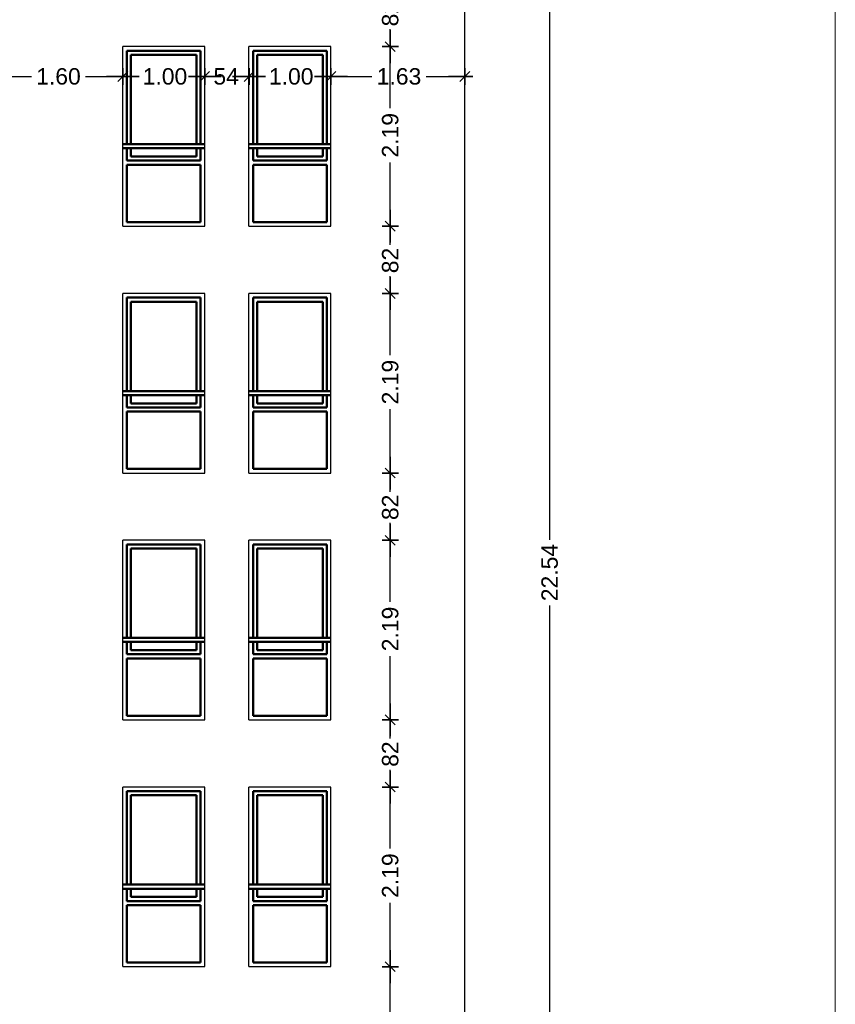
# Model space of a CAD drawing. Header units: metres. Extents: x -1 to 490, y -6 to 65.
# Tile 10 of 11: x 480 to 490, y 42 to 54. Entities that reach past the tile are written whole.
import ezdxf

# ---------------------------------------------------------------- set-up
doc = ezdxf.new("R2010")
doc.units = ezdxf.units.M
doc.header["$PDMODE"] = 65
doc.linetypes.add('CONTINUA', pattern=[0])
doc.layers.add('FAÇANA  SUD-EST LINIES  ACTUAL', color=7, linetype='CONTINUA', lineweight=25)
doc.styles.add('ARIAL', font='arial.ttf')
doc.dimstyles.new('DIMSTYLE_3', dxfattribs={"dimtxt": 0.2, "dimasz": 0.2, "dimexe": 0, "dimexo": 1e-06, "dimgap": 0.1, "dimtad": 0, "dimrnd": 0.01, "dimzin": 4, "dimdsep": 46, "dimtxsty": 'ARIAL', "dimblk1": 'ALL_ML_STRICH', "dimblk2": 'ALL_ML_STRICH', "dimsah": 1, "dimcen": 0, "dimse1": 1, "dimse2": 1, "dimclrd": 2, "dimclre": 2, "dimclrt": 2, "dimadec": 0, "dimazin": 0, "dimtfac": 1, "dimtdec": 0, "dimtix": 1, "dimtmove": 2, "dimatfit": 3, "dimfxl": 0, "dimtzin": 0, "dimlwd": 0, "dimlwe": 35, "dimarcsym": 0})
doc.dimstyles.new('DIMSTYLE_6', dxfattribs={"dimtxt": 0.2, "dimasz": 0.2, "dimexe": 0, "dimexo": 1e-06, "dimgap": 0.1, "dimtad": 0, "dimdec": 0, "dimlfac": 100, "dimrnd": 1, "dimzin": 4, "dimdsep": 46, "dimtxsty": 'ARIAL', "dimblk1": 'ALL_ML_STRICH', "dimblk2": 'ALL_ML_STRICH', "dimsah": 1, "dimcen": 0, "dimse1": 1, "dimse2": 1, "dimclrd": 2, "dimclre": 2, "dimclrt": 2, "dimadec": 0, "dimazin": 0, "dimtfac": 1, "dimtdec": 0, "dimtix": 1, "dimtmove": 2, "dimatfit": 3, "dimfxl": 0, "dimtzin": 0, "dimlwd": 0, "dimlwe": 35, "dimarcsym": 0})

# ---------------------------------------------------------------- blocks, each defined once
blk = doc.blocks.new('ALL_ML_STRICH')
at = {"color": 0, "linetype": 'ByBlock', "lineweight": -2}
for p, q in [((-1, 0), (0.5, 0)), ((-0.3, -0.3), (0.3, 0.3)), ((0, -0.5), (0, 0.5))]:
    blk.add_line(p, q, dxfattribs=at)
blk = doc.blocks.new('*D66')
at = {"layer": 'DEFPOINTS', "color": 2, "linetype": 'CONTINUA', "lineweight": 35, "transparency": 33554687}
for p in [(479.664, 53.447), (479.664, 52.123), (481.262, 52.075)]:
    blk.add_point(p, dxfattribs=at)
at = {"layer": 'FAÇANA  SUD-EST LINIES  ACTUAL', "color": 2, "linetype": 'CONTINUA', "lineweight": -2, "transparency": 33554687}
for p, q in [((479.664, 53.447), (480.148, 53.447)), ((480.808, 53.447), (481.262, 53.447))]:
    blk.add_line(p, q, dxfattribs=at)
at = {"layer": 'FAÇANA  SUD-EST LINIES  ACTUAL', "color": 2, "linetype": 'CONTINUA', "lineweight": 35, "transparency": 33554687, "xscale": 0.2, "yscale": 0.2, "zscale": 0.2, "rotation": 180}
blk.add_blockref('ALL_ML_STRICH', (479.664, 53.447), dxfattribs=at)
at = {"layer": 'FAÇANA  SUD-EST LINIES  ACTUAL', "color": 2, "linetype": 'CONTINUA', "lineweight": 35, "transparency": 33554687, "xscale": 0.2, "yscale": 0.2, "zscale": 0.2}
blk.add_blockref('ALL_ML_STRICH', (481.262, 53.447), dxfattribs=at)
at = {"layer": 'FAÇANA  SUD-EST LINIES  ACTUAL', "color": 2, "linetype": 'CONTINUA', "lineweight": 35, "transparency": 33554687, "insert": (480.478, 53.447), "char_height": 0.2, "width": 0.8, "attachment_point": 5, "style": 'ARIAL'}
blk.add_mtext('\\A1;{1.60}', dxfattribs=at)
blk = doc.blocks.new('*D67')
at = {"layer": 'DEFPOINTS', "color": 2, "linetype": 'CONTINUA', "lineweight": 35, "transparency": 33554687}
for p in [(481.262, 53.447), (481.262, 52.075), (482.262, 52.016)]:
    blk.add_point(p, dxfattribs=at)
at = {"layer": 'FAÇANA  SUD-EST LINIES  ACTUAL', "color": 2, "linetype": 'CONTINUA', "lineweight": -2, "transparency": 33554687}
for p, q in [((481.262, 53.447), (481.447, 53.447)), ((482.107, 53.447), (482.262, 53.447))]:
    blk.add_line(p, q, dxfattribs=at)
at = {"layer": 'FAÇANA  SUD-EST LINIES  ACTUAL', "color": 2, "linetype": 'CONTINUA', "lineweight": 35, "transparency": 33554687, "xscale": 0.2, "yscale": 0.2, "zscale": 0.2, "rotation": 180}
blk.add_blockref('ALL_ML_STRICH', (481.262, 53.447), dxfattribs=at)
at = {"layer": 'FAÇANA  SUD-EST LINIES  ACTUAL', "color": 2, "linetype": 'CONTINUA', "lineweight": 35, "transparency": 33554687, "xscale": 0.2, "yscale": 0.2, "zscale": 0.2}
blk.add_blockref('ALL_ML_STRICH', (482.262, 53.447), dxfattribs=at)
at = {"layer": 'FAÇANA  SUD-EST LINIES  ACTUAL', "color": 2, "linetype": 'CONTINUA', "lineweight": 35, "transparency": 33554687, "insert": (481.777, 53.447), "char_height": 0.2, "width": 0.8, "attachment_point": 5, "style": 'ARIAL'}
blk.add_mtext('\\A1;{1.00}', dxfattribs=at)
blk = doc.blocks.new('*D68')
at = {"layer": 'DEFPOINTS', "color": 2, "linetype": 'CONTINUA', "lineweight": 35, "transparency": 33554687}
for p in [(482.262, 53.447), (482.802, 52.134), (482.262, 52.016)]:
    blk.add_point(p, dxfattribs=at)
at = {"layer": 'FAÇANA  SUD-EST LINIES  ACTUAL', "color": 2, "linetype": 'CONTINUA', "lineweight": -2, "transparency": 33554687}
for p, q in [((482.262, 53.447), (482.333, 53.447)), ((482.713, 53.447), (482.802, 53.447))]:
    blk.add_line(p, q, dxfattribs=at)
at = {"layer": 'FAÇANA  SUD-EST LINIES  ACTUAL', "color": 2, "linetype": 'CONTINUA', "lineweight": 35, "transparency": 33554687, "xscale": 0.2, "yscale": 0.2, "zscale": 0.2, "rotation": 180}
blk.add_blockref('ALL_ML_STRICH', (482.262, 53.447), dxfattribs=at)
at = {"layer": 'FAÇANA  SUD-EST LINIES  ACTUAL', "color": 2, "linetype": 'CONTINUA', "lineweight": 35, "transparency": 33554687, "xscale": 0.2, "yscale": 0.2, "zscale": 0.2}
blk.add_blockref('ALL_ML_STRICH', (482.802, 53.447), dxfattribs=at)
at = {"layer": 'FAÇANA  SUD-EST LINIES  ACTUAL', "color": 2, "linetype": 'CONTINUA', "lineweight": 35, "transparency": 33554687, "insert": (482.523, 53.447), "char_height": 0.2, "width": 0.4, "attachment_point": 5, "style": 'ARIAL'}
blk.add_mtext('\\A1;{54}', dxfattribs=at)
blk = doc.blocks.new('*D69')
at = {"layer": 'DEFPOINTS', "color": 2, "linetype": 'CONTINUA', "lineweight": 35, "transparency": 33554687}
for p in [(482.802, 53.447), (483.802, 52.556), (482.802, 52.134)]:
    blk.add_point(p, dxfattribs=at)
at = {"layer": 'FAÇANA  SUD-EST LINIES  ACTUAL', "color": 2, "linetype": 'CONTINUA', "lineweight": -2, "transparency": 33554687}
for p, q in [((482.802, 53.447), (482.987, 53.447)), ((483.647, 53.447), (483.802, 53.447))]:
    blk.add_line(p, q, dxfattribs=at)
at = {"layer": 'FAÇANA  SUD-EST LINIES  ACTUAL', "color": 2, "linetype": 'CONTINUA', "lineweight": 35, "transparency": 33554687, "xscale": 0.2, "yscale": 0.2, "zscale": 0.2, "rotation": 180}
blk.add_blockref('ALL_ML_STRICH', (482.802, 53.447), dxfattribs=at)
at = {"layer": 'FAÇANA  SUD-EST LINIES  ACTUAL', "color": 2, "linetype": 'CONTINUA', "lineweight": 35, "transparency": 33554687, "xscale": 0.2, "yscale": 0.2, "zscale": 0.2}
blk.add_blockref('ALL_ML_STRICH', (483.802, 53.447), dxfattribs=at)
at = {"layer": 'FAÇANA  SUD-EST LINIES  ACTUAL', "color": 2, "linetype": 'CONTINUA', "lineweight": 35, "transparency": 33554687, "insert": (483.317, 53.447), "char_height": 0.2, "width": 0.8, "attachment_point": 5, "style": 'ARIAL'}
blk.add_mtext('\\A1;{1.00}', dxfattribs=at)
blk = doc.blocks.new('*D70')
at = {"layer": 'DEFPOINTS', "color": 2, "linetype": 'CONTINUA', "lineweight": 35, "transparency": 33554687}
for p in [(483.802, 53.447), (483.802, 52.556), (485.434, 52.32)]:
    blk.add_point(p, dxfattribs=at)
at = {"layer": 'FAÇANA  SUD-EST LINIES  ACTUAL', "color": 2, "linetype": 'CONTINUA', "lineweight": -2, "transparency": 33554687}
for p, q in [((483.802, 53.447), (484.302, 53.447)), ((484.962, 53.447), (485.434, 53.447))]:
    blk.add_line(p, q, dxfattribs=at)
at = {"layer": 'FAÇANA  SUD-EST LINIES  ACTUAL', "color": 2, "linetype": 'CONTINUA', "lineweight": 35, "transparency": 33554687, "xscale": 0.2, "yscale": 0.2, "zscale": 0.2, "rotation": 180}
blk.add_blockref('ALL_ML_STRICH', (483.802, 53.447), dxfattribs=at)
at = {"layer": 'FAÇANA  SUD-EST LINIES  ACTUAL', "color": 2, "linetype": 'CONTINUA', "lineweight": 35, "transparency": 33554687, "xscale": 0.2, "yscale": 0.2, "zscale": 0.2}
blk.add_blockref('ALL_ML_STRICH', (485.434, 53.447), dxfattribs=at)
at = {"layer": 'FAÇANA  SUD-EST LINIES  ACTUAL', "color": 2, "linetype": 'CONTINUA', "lineweight": 35, "transparency": 33554687, "insert": (484.632, 53.447), "char_height": 0.2, "width": 0.8, "attachment_point": 5, "style": 'ARIAL'}
blk.add_mtext('\\A1;{1.63}', dxfattribs=at)
blk = doc.blocks.new('*D84')
at = {"layer": 'DEFPOINTS', "color": 2, "linetype": 'CONTINUA', "lineweight": 35, "transparency": 33554687}
for p in [(485.956, 58.663), (485.434, 36.12), (486.47, 36.12)]:
    blk.add_point(p, dxfattribs=at)
at = {"layer": 'FAÇANA  SUD-EST LINIES  ACTUAL', "color": 2, "linetype": 'CONTINUA', "lineweight": -2, "transparency": 33554687}
for p, q in [((486.47, 47.798), (486.47, 58.663)), ((486.47, 36.12), (486.47, 46.998))]:
    blk.add_line(p, q, dxfattribs=at)
at = {"layer": 'FAÇANA  SUD-EST LINIES  ACTUAL', "color": 2, "linetype": 'CONTINUA', "lineweight": 35, "transparency": 33554687, "xscale": 0.2, "yscale": 0.2, "zscale": 0.2}
for p, rotation in [((486.47, 58.663), 90), ((486.47, 36.12), 270)]:
    blk.add_blockref('ALL_ML_STRICH', p, dxfattribs=dict(at, rotation=rotation))
at = {"layer": 'FAÇANA  SUD-EST LINIES  ACTUAL', "color": 2, "linetype": 'CONTINUA', "lineweight": 35, "transparency": 33554687, "insert": (486.47, 47.398), "char_height": 0.2, "width": 1, "attachment_point": 5, "rotation": 90, "style": 'ARIAL'}
blk.add_mtext('\\A1;{22.54}', dxfattribs=at)
blk = doc.blocks.new('*D86')
at = {"layer": 'DEFPOINTS', "color": 2, "linetype": 'CONTINUA', "lineweight": 35, "transparency": 33554687}
for p in [(483.802, 42.592), (483.802, 40.363), (484.525, 40.363)]:
    blk.add_point(p, dxfattribs=at)
at = {"layer": 'FAÇANA  SUD-EST LINIES  ACTUAL', "color": 2, "linetype": 'CONTINUA', "lineweight": -2, "transparency": 33554687}
for p, q in [((484.525, 41.822), (484.525, 42.592)), ((484.525, 40.363), (484.525, 41.162))]:
    blk.add_line(p, q, dxfattribs=at)
at = {"layer": 'FAÇANA  SUD-EST LINIES  ACTUAL', "color": 2, "linetype": 'CONTINUA', "lineweight": 35, "transparency": 33554687, "xscale": 0.2, "yscale": 0.2, "zscale": 0.2}
for p, rotation in [((484.525, 42.592), 90), ((484.525, 40.363), 270)]:
    blk.add_blockref('ALL_ML_STRICH', p, dxfattribs=dict(at, rotation=rotation))
at = {"layer": 'FAÇANA  SUD-EST LINIES  ACTUAL', "color": 2, "linetype": 'CONTINUA', "lineweight": 35, "transparency": 33554687, "insert": (484.525, 41.492), "char_height": 0.2, "width": 0.8, "attachment_point": 5, "rotation": 90, "style": 'ARIAL'}
blk.add_mtext('\\A1;{2.23}', dxfattribs=at)
blk = doc.blocks.new('*D87')
at = {"layer": 'DEFPOINTS', "color": 2, "linetype": 'CONTINUA', "lineweight": 35, "transparency": 33554687}
for p in [(483.802, 44.782), (483.802, 42.592), (484.525, 42.592)]:
    blk.add_point(p, dxfattribs=at)
at = {"layer": 'FAÇANA  SUD-EST LINIES  ACTUAL', "color": 2, "linetype": 'CONTINUA', "lineweight": -2, "transparency": 33554687}
for p, q in [((484.525, 44.032), (484.525, 44.782)), ((484.525, 42.592), (484.525, 43.372))]:
    blk.add_line(p, q, dxfattribs=at)
at = {"layer": 'FAÇANA  SUD-EST LINIES  ACTUAL', "color": 2, "linetype": 'CONTINUA', "lineweight": 35, "transparency": 33554687, "xscale": 0.2, "yscale": 0.2, "zscale": 0.2}
for p, rotation in [((484.525, 44.782), 90), ((484.525, 42.592), 270)]:
    blk.add_blockref('ALL_ML_STRICH', p, dxfattribs=dict(at, rotation=rotation))
at = {"layer": 'FAÇANA  SUD-EST LINIES  ACTUAL', "color": 2, "linetype": 'CONTINUA', "lineweight": 35, "transparency": 33554687, "insert": (484.525, 43.702), "char_height": 0.2, "width": 0.8, "attachment_point": 5, "rotation": 90, "style": 'ARIAL'}
blk.add_mtext('\\A1;{2.19}', dxfattribs=at)
blk = doc.blocks.new('*D88')
at = {"layer": 'DEFPOINTS', "color": 2, "linetype": 'CONTINUA', "lineweight": 35, "transparency": 33554687}
for p in [(484.873, 45.601), (483.802, 44.782), (484.525, 44.782)]:
    blk.add_point(p, dxfattribs=at)
at = {"layer": 'FAÇANA  SUD-EST LINIES  ACTUAL', "color": 2, "linetype": 'CONTINUA', "lineweight": -2, "transparency": 33554687}
for p, q in [((484.525, 45.374), (484.525, 45.601)), ((484.525, 44.782), (484.525, 44.994))]:
    blk.add_line(p, q, dxfattribs=at)
at = {"layer": 'FAÇANA  SUD-EST LINIES  ACTUAL', "color": 2, "linetype": 'CONTINUA', "lineweight": 35, "transparency": 33554687, "xscale": 0.2, "yscale": 0.2, "zscale": 0.2}
for p, rotation in [((484.525, 45.601), 90), ((484.525, 44.782), 270)]:
    blk.add_blockref('ALL_ML_STRICH', p, dxfattribs=dict(at, rotation=rotation))
at = {"layer": 'FAÇANA  SUD-EST LINIES  ACTUAL', "color": 2, "linetype": 'CONTINUA', "lineweight": 35, "transparency": 33554687, "insert": (484.525, 45.184), "char_height": 0.2, "width": 0.4, "attachment_point": 5, "rotation": 90, "style": 'ARIAL'}
blk.add_mtext('\\A1;{82}', dxfattribs=at)
blk = doc.blocks.new('*D89')
at = {"layer": 'DEFPOINTS', "color": 2, "linetype": 'CONTINUA', "lineweight": 35, "transparency": 33554687}
for p in [(484.775, 47.791), (484.525, 45.601), (484.873, 45.601)]:
    blk.add_point(p, dxfattribs=at)
at = {"layer": 'FAÇANA  SUD-EST LINIES  ACTUAL', "color": 2, "linetype": 'CONTINUA', "lineweight": -2, "transparency": 33554687}
for p, q in [((484.525, 47.04), (484.525, 47.791)), ((484.525, 45.601), (484.525, 46.38))]:
    blk.add_line(p, q, dxfattribs=at)
at = {"layer": 'FAÇANA  SUD-EST LINIES  ACTUAL', "color": 2, "linetype": 'CONTINUA', "lineweight": 35, "transparency": 33554687, "xscale": 0.2, "yscale": 0.2, "zscale": 0.2}
for p, rotation in [((484.525, 47.791), 90), ((484.525, 45.601), 270)]:
    blk.add_blockref('ALL_ML_STRICH', p, dxfattribs=dict(at, rotation=rotation))
at = {"layer": 'FAÇANA  SUD-EST LINIES  ACTUAL', "color": 2, "linetype": 'CONTINUA', "lineweight": 35, "transparency": 33554687, "insert": (484.525, 46.71), "char_height": 0.2, "width": 0.8, "attachment_point": 5, "rotation": 90, "style": 'ARIAL'}
blk.add_mtext('\\A1;{2.19}', dxfattribs=at)
blk = doc.blocks.new('*D90')
at = {"layer": 'DEFPOINTS', "color": 2, "linetype": 'CONTINUA', "lineweight": 35, "transparency": 33554687}
for p in [(484.828, 48.611), (484.525, 47.791), (484.775, 47.791)]:
    blk.add_point(p, dxfattribs=at)
at = {"layer": 'FAÇANA  SUD-EST LINIES  ACTUAL', "color": 2, "linetype": 'CONTINUA', "lineweight": -2, "transparency": 33554687}
for p, q in [((484.525, 48.383), (484.525, 48.611)), ((484.525, 47.791), (484.525, 48.003))]:
    blk.add_line(p, q, dxfattribs=at)
at = {"layer": 'FAÇANA  SUD-EST LINIES  ACTUAL', "color": 2, "linetype": 'CONTINUA', "lineweight": 35, "transparency": 33554687, "xscale": 0.2, "yscale": 0.2, "zscale": 0.2}
for p, rotation in [((484.525, 48.611), 90), ((484.525, 47.791), 270)]:
    blk.add_blockref('ALL_ML_STRICH', p, dxfattribs=dict(at, rotation=rotation))
at = {"layer": 'FAÇANA  SUD-EST LINIES  ACTUAL', "color": 2, "linetype": 'CONTINUA', "lineweight": 35, "transparency": 33554687, "insert": (484.525, 48.193), "char_height": 0.2, "width": 0.4, "attachment_point": 5, "rotation": 90, "style": 'ARIAL'}
blk.add_mtext('\\A1;{82}', dxfattribs=at)
blk = doc.blocks.new('*D91')
at = {"layer": 'DEFPOINTS', "color": 2, "linetype": 'CONTINUA', "lineweight": 35, "transparency": 33554687}
for p in [(484.722, 50.801), (484.525, 48.611), (484.828, 48.611)]:
    blk.add_point(p, dxfattribs=at)
at = {"layer": 'FAÇANA  SUD-EST LINIES  ACTUAL', "color": 2, "linetype": 'CONTINUA', "lineweight": -2, "transparency": 33554687}
for p, q in [((484.525, 50.05), (484.525, 50.801)), ((484.525, 48.611), (484.525, 49.39))]:
    blk.add_line(p, q, dxfattribs=at)
at = {"layer": 'FAÇANA  SUD-EST LINIES  ACTUAL', "color": 2, "linetype": 'CONTINUA', "lineweight": 35, "transparency": 33554687, "xscale": 0.2, "yscale": 0.2, "zscale": 0.2}
for p, rotation in [((484.525, 50.801), 90), ((484.525, 48.611), 270)]:
    blk.add_blockref('ALL_ML_STRICH', p, dxfattribs=dict(at, rotation=rotation))
at = {"layer": 'FAÇANA  SUD-EST LINIES  ACTUAL', "color": 2, "linetype": 'CONTINUA', "lineweight": 35, "transparency": 33554687, "insert": (484.525, 49.72), "char_height": 0.2, "width": 0.8, "attachment_point": 5, "rotation": 90, "style": 'ARIAL'}
blk.add_mtext('\\A1;{2.19}', dxfattribs=at)
blk = doc.blocks.new('*D92')
at = {"layer": 'DEFPOINTS', "color": 2, "linetype": 'CONTINUA', "lineweight": 35, "transparency": 33554687}
for p in [(484.758, 51.621), (484.525, 50.801), (484.722, 50.801)]:
    blk.add_point(p, dxfattribs=at)
at = {"layer": 'FAÇANA  SUD-EST LINIES  ACTUAL', "color": 2, "linetype": 'CONTINUA', "lineweight": -2, "transparency": 33554687}
for p, q in [((484.525, 51.393), (484.525, 51.621)), ((484.525, 50.801), (484.525, 51.013))]:
    blk.add_line(p, q, dxfattribs=at)
at = {"layer": 'FAÇANA  SUD-EST LINIES  ACTUAL', "color": 2, "linetype": 'CONTINUA', "lineweight": 35, "transparency": 33554687, "xscale": 0.2, "yscale": 0.2, "zscale": 0.2}
for p, rotation in [((484.525, 51.621), 90), ((484.525, 50.801), 270)]:
    blk.add_blockref('ALL_ML_STRICH', p, dxfattribs=dict(at, rotation=rotation))
at = {"layer": 'FAÇANA  SUD-EST LINIES  ACTUAL', "color": 2, "linetype": 'CONTINUA', "lineweight": 35, "transparency": 33554687, "insert": (484.525, 51.203), "char_height": 0.2, "width": 0.4, "attachment_point": 5, "rotation": 90, "style": 'ARIAL'}
blk.add_mtext('\\A1;{82}', dxfattribs=at)
blk = doc.blocks.new('*D93')
at = {"layer": 'DEFPOINTS', "color": 2, "linetype": 'CONTINUA', "lineweight": 35, "transparency": 33554687}
for p in [(484.607, 53.811), (484.525, 51.621), (484.758, 51.621)]:
    blk.add_point(p, dxfattribs=at)
at = {"layer": 'FAÇANA  SUD-EST LINIES  ACTUAL', "color": 2, "linetype": 'CONTINUA', "lineweight": -2, "transparency": 33554687}
for p, q in [((484.525, 53.06), (484.525, 53.811)), ((484.525, 51.621), (484.525, 52.4))]:
    blk.add_line(p, q, dxfattribs=at)
at = {"layer": 'FAÇANA  SUD-EST LINIES  ACTUAL', "color": 2, "linetype": 'CONTINUA', "lineweight": 35, "transparency": 33554687, "xscale": 0.2, "yscale": 0.2, "zscale": 0.2}
for p, rotation in [((484.525, 53.811), 90), ((484.525, 51.621), 270)]:
    blk.add_blockref('ALL_ML_STRICH', p, dxfattribs=dict(at, rotation=rotation))
at = {"layer": 'FAÇANA  SUD-EST LINIES  ACTUAL', "color": 2, "linetype": 'CONTINUA', "lineweight": 35, "transparency": 33554687, "insert": (484.525, 52.73), "char_height": 0.2, "width": 0.8, "attachment_point": 5, "rotation": 90, "style": 'ARIAL'}
blk.add_mtext('\\A1;{2.19}', dxfattribs=at)
blk = doc.blocks.new('*D94')
at = {"layer": 'DEFPOINTS', "color": 2, "linetype": 'CONTINUA', "lineweight": 35, "transparency": 33554687}
for p in [(484.917, 54.631), (484.525, 53.811), (484.607, 53.811)]:
    blk.add_point(p, dxfattribs=at)
at = {"layer": 'FAÇANA  SUD-EST LINIES  ACTUAL', "color": 2, "linetype": 'CONTINUA', "lineweight": -2, "transparency": 33554687}
for p, q in [((484.525, 54.403), (484.525, 54.631)), ((484.525, 53.811), (484.525, 54.023))]:
    blk.add_line(p, q, dxfattribs=at)
at = {"layer": 'FAÇANA  SUD-EST LINIES  ACTUAL', "color": 2, "linetype": 'CONTINUA', "lineweight": 35, "transparency": 33554687, "xscale": 0.2, "yscale": 0.2, "zscale": 0.2}
for p, rotation in [((484.525, 54.631), 90), ((484.525, 53.811), 270)]:
    blk.add_blockref('ALL_ML_STRICH', p, dxfattribs=dict(at, rotation=rotation))
at = {"layer": 'FAÇANA  SUD-EST LINIES  ACTUAL', "color": 2, "linetype": 'CONTINUA', "lineweight": 35, "transparency": 33554687, "insert": (484.525, 54.213), "char_height": 0.2, "width": 0.4, "attachment_point": 5, "rotation": 90, "style": 'ARIAL'}
blk.add_mtext('\\A1;{82}', dxfattribs=at)

msp = doc.modelspace()

# ---------------------------------------------------------------- linework, layer by layer
at = {"layer": 'FAÇANA  SUD-EST LINIES  ACTUAL', "color": 7, "linetype": 'CONTINUA', "lineweight": 25, "transparency": 33554687}
for p, q in [((485.43407, 36.12492), (485.43407, 58.66256)), ((481.26181, 51.62104), (481.26181, 53.81104)), ((482.26181, 53.81104), (481.26181, 53.81104)), ((482.26181, 51.62104), (482.26181, 53.81104)), ((482.80181, 51.62104), (482.80181, 53.81104)), ((483.80181, 53.81104), (482.80181, 53.81104)), ((483.80181, 51.62104), (483.80181, 53.81104)), ((481.26181, 51.62104), (482.26181, 51.62104)), ((482.80181, 51.62104), (483.80181, 51.62104)), ((481.26181, 48.61106), (481.26181, 50.80106)), ((482.26181, 50.80106), (481.26181, 50.80106)), ((482.26181, 48.61106), (482.26181, 50.80106)), ((482.80181, 48.61106), (482.80181, 50.80106)), ((483.80181, 50.80106), (482.80181, 50.80106)), ((483.80181, 48.61106), (483.80181, 50.80106)), ((481.26181, 48.61106), (482.26181, 48.61106)), ((482.80181, 48.61106), (483.80181, 48.61106)), ((481.26181, 45.60109), (481.26181, 47.79109)), ((482.26181, 47.79109), (481.26181, 47.79109)), ((482.26181, 45.60109), (482.26181, 47.79109)), ((482.80181, 45.60109), (482.80181, 47.79109)), ((483.80181, 47.79109), (482.80181, 47.79109)), ((483.80181, 45.60109), (483.80181, 47.79109)), ((481.26181, 45.60109), (482.26181, 45.60109)), ((482.80181, 45.60109), (483.80181, 45.60109)), ((481.26181, 42.59243), (481.26181, 44.78243)), ((482.26181, 44.78243), (481.26181, 44.78243)), ((482.26181, 42.59243), (482.26181, 44.78243)), ((482.80181, 42.59243), (482.80181, 44.78243)), ((483.80181, 44.78243), (482.80181, 44.78243)), ((483.80181, 42.59243), (483.80181, 44.78243)), ((481.26181, 42.59243), (482.26181, 42.59243)), ((482.80181, 42.59243), (483.80181, 42.59243))]:
    msp.add_line(p, q, dxfattribs=at)
at = {"layer": 'FAÇANA  SUD-EST LINIES  ACTUAL', "color": 202, "linetype": 'CONTINUA', "lineweight": 50, "transparency": 33554687}
for p, q in [((481.31181, 53.76104), (482.21181, 53.76104)), ((481.31181, 52.62104), (481.31181, 53.76104)), ((481.36181, 53.71104), (482.16181, 53.71104)), ((481.36181, 52.62104), (481.36181, 53.71104)), ((482.16181, 53.71104), (482.16181, 52.62104)), ((482.21181, 53.76104), (482.21181, 52.62104)), ((482.85181, 53.76104), (483.75181, 53.76104)), ((482.85181, 52.62104), (482.85181, 53.76104)), ((482.90181, 53.71104), (483.70181, 53.71104)), ((482.90181, 52.62104), (482.90181, 53.71104)), ((483.70181, 53.71104), (483.70181, 52.62104)), ((483.75181, 53.76104), (483.75181, 52.62104)), ((482.26181, 52.62104), (481.26181, 52.62104)), ((483.80181, 52.62104), (482.80181, 52.62104)), ((482.26181, 52.57104), (481.26181, 52.57104)), ((481.31181, 52.42104), (481.31181, 52.57104)), ((481.36181, 52.47104), (481.36181, 52.57104)), ((482.16181, 52.47104), (481.36181, 52.47104)), ((482.16181, 52.57104), (482.16181, 52.47104)), ((482.21181, 52.57104), (482.21181, 52.42104)), ((483.80181, 52.57104), (482.80181, 52.57104)), ((482.85181, 52.42104), (482.85181, 52.57104)), ((482.90181, 52.47104), (482.90181, 52.57104)), ((483.70181, 52.47104), (482.90181, 52.47104)), ((483.70181, 52.57104), (483.70181, 52.47104)), ((483.75181, 52.57104), (483.75181, 52.42104)), ((482.21181, 52.42104), (481.31181, 52.42104)), ((482.21181, 52.37104), (481.31181, 52.37104)), ((481.31181, 51.67104), (481.31181, 52.37104)), ((482.21181, 52.37104), (482.21181, 51.67104)), ((483.75181, 52.42104), (482.85181, 52.42104)), ((483.75181, 52.37104), (482.85181, 52.37104)), ((482.85181, 51.67104), (482.85181, 52.37104)), ((483.75181, 52.37104), (483.75181, 51.67104)), ((482.21181, 51.67104), (481.31181, 51.67104)), ((483.75181, 51.67104), (482.85181, 51.67104)), ((481.31181, 50.75106), (482.21181, 50.75106)), ((481.31181, 49.61106), (481.31181, 50.75106)), ((481.36181, 50.70106), (482.16181, 50.70106)), ((481.36181, 49.61106), (481.36181, 50.70106)), ((482.16181, 50.70106), (482.16181, 49.61106)), ((482.21181, 50.75106), (482.21181, 49.61106)), ((482.85181, 50.75106), (483.75181, 50.75106)), ((482.85181, 49.61106), (482.85181, 50.75106)), ((482.90181, 50.70106), (483.70181, 50.70106)), ((482.90181, 49.61106), (482.90181, 50.70106)), ((483.70181, 50.70106), (483.70181, 49.61106)), ((483.75181, 50.75106), (483.75181, 49.61106)), ((482.26181, 49.61106), (481.26181, 49.61106)), ((483.80181, 49.61106), (482.80181, 49.61106)), ((482.26181, 49.56106), (481.26181, 49.56106)), ((481.31181, 49.41106), (481.31181, 49.56106)), ((481.36181, 49.46106), (481.36181, 49.56106)), ((482.16181, 49.56106), (482.16181, 49.46106)), ((482.21181, 49.56106), (482.21181, 49.41106)), ((483.80181, 49.56106), (482.80181, 49.56106)), ((482.85181, 49.41106), (482.85181, 49.56106)), ((482.90181, 49.46106), (482.90181, 49.56106)), ((483.70181, 49.56106), (483.70181, 49.46106)), ((483.75181, 49.56106), (483.75181, 49.41106)), ((482.21181, 49.41106), (481.31181, 49.41106)), ((482.21181, 49.36106), (481.31181, 49.36106)), ((481.31181, 48.66106), (481.31181, 49.36106)), ((482.16181, 49.46106), (481.36181, 49.46106)), ((482.21181, 49.36106), (482.21181, 48.66106)), ((483.75181, 49.41106), (482.85181, 49.41106)), ((483.75181, 49.36106), (482.85181, 49.36106)), ((482.85181, 48.66106), (482.85181, 49.36106)), ((483.70181, 49.46106), (482.90181, 49.46106)), ((483.75181, 49.36106), (483.75181, 48.66106)), ((482.21181, 48.66106), (481.31181, 48.66106)), ((483.75181, 48.66106), (482.85181, 48.66106)), ((481.31181, 47.74109), (482.21181, 47.74109)), ((481.31181, 46.60109), (481.31181, 47.74109)), ((481.36181, 47.69109), (482.16181, 47.69109)), ((481.36181, 46.60109), (481.36181, 47.69109)), ((482.16181, 47.69109), (482.16181, 46.60109)), ((482.21181, 47.74109), (482.21181, 46.60109)), ((482.85181, 47.74109), (483.75181, 47.74109)), ((482.85181, 46.60109), (482.85181, 47.74109)), ((482.90181, 47.69109), (483.70181, 47.69109)), ((482.90181, 46.60109), (482.90181, 47.69109)), ((483.70181, 47.69109), (483.70181, 46.60109)), ((483.75181, 47.74109), (483.75181, 46.60109)), ((482.26181, 46.60109), (481.26181, 46.60109)), ((483.80181, 46.60109), (482.80181, 46.60109)), ((482.26181, 46.55109), (481.26181, 46.55109)), ((481.31181, 46.40109), (481.31181, 46.55109)), ((481.36181, 46.45109), (481.36181, 46.55109)), ((482.16181, 46.55109), (482.16181, 46.45109)), ((482.21181, 46.55109), (482.21181, 46.40109)), ((483.80181, 46.55109), (482.80181, 46.55109)), ((482.85181, 46.40109), (482.85181, 46.55109)), ((482.90181, 46.45109), (482.90181, 46.55109)), ((483.70181, 46.55109), (483.70181, 46.45109)), ((483.75181, 46.55109), (483.75181, 46.40109)), ((482.21181, 46.40109), (481.31181, 46.40109)), ((482.21181, 46.35109), (481.31181, 46.35109)), ((481.31181, 45.65109), (481.31181, 46.35109)), ((482.16181, 46.45109), (481.36181, 46.45109)), ((482.21181, 46.35109), (482.21181, 45.65109)), ((483.75181, 46.40109), (482.85181, 46.40109)), ((483.75181, 46.35109), (482.85181, 46.35109)), ((482.85181, 45.65109), (482.85181, 46.35109)), ((483.70181, 46.45109), (482.90181, 46.45109)), ((483.75181, 46.35109), (483.75181, 45.65109)), ((482.21181, 45.65109), (481.31181, 45.65109)), ((483.75181, 45.65109), (482.85181, 45.65109)), ((481.31181, 44.73243), (482.21181, 44.73243)), ((481.31181, 43.59243), (481.31181, 44.73243)), ((481.36181, 44.68243), (482.16181, 44.68243)), ((481.36181, 43.59243), (481.36181, 44.68243)), ((482.16181, 44.68243), (482.16181, 43.59243)), ((482.21181, 44.73243), (482.21181, 43.59243)), ((482.85181, 44.73243), (483.75181, 44.73243)), ((482.85181, 43.59243), (482.85181, 44.73243)), ((482.90181, 44.68243), (483.70181, 44.68243)), ((482.90181, 43.59243), (482.90181, 44.68243)), ((483.70181, 44.68243), (483.70181, 43.59243)), ((483.75181, 44.73243), (483.75181, 43.59243)), ((482.26181, 43.59243), (481.26181, 43.59243)), ((483.80181, 43.59243), (482.80181, 43.59243)), ((482.26181, 43.54243), (481.26181, 43.54243)), ((481.31181, 43.39243), (481.31181, 43.54243)), ((481.36181, 43.44243), (481.36181, 43.54243)), ((482.16181, 43.54243), (482.16181, 43.44243)), ((482.21181, 43.54243), (482.21181, 43.39243)), ((483.80181, 43.54243), (482.80181, 43.54243)), ((482.85181, 43.39243), (482.85181, 43.54243)), ((482.90181, 43.44243), (482.90181, 43.54243)), ((483.70181, 43.54243), (483.70181, 43.44243)), ((483.75181, 43.54243), (483.75181, 43.39243)), ((482.21181, 43.39243), (481.31181, 43.39243)), ((482.16181, 43.44243), (481.36181, 43.44243)), ((483.75181, 43.39243), (482.85181, 43.39243)), ((483.70181, 43.44243), (482.90181, 43.44243)), ((482.21181, 43.34243), (481.31181, 43.34243)), ((481.31181, 42.64243), (481.31181, 43.34243)), ((482.21181, 43.34243), (482.21181, 42.64243)), ((483.75181, 43.34243), (482.85181, 43.34243)), ((482.85181, 42.64243), (482.85181, 43.34243)), ((483.75181, 43.34243), (483.75181, 42.64243)), ((482.21181, 42.64243), (481.31181, 42.64243)), ((483.75181, 42.64243), (482.85181, 42.64243))]:
    msp.add_line(p, q, dxfattribs=at)
at = {"layer": 'FAÇANA  SUD-EST LINIES  ACTUAL', "color": 52, "linetype": 'CONTINUA', "lineweight": 13, "transparency": 33554687}
msp.add_lwpolyline([(465.89245, 64.97493), (489.95411, 64.97493), (489.95411, 25.96972), (465.89245, 25.96972), (465.89245, 64.97493)], close=True, dxfattribs=at)

# ---------------------------------------------------------------- dimensions: what is measured, and where the dimension line sits
at = {"layer": 'FAÇANA  SUD-EST LINIES  ACTUAL', "color": 2, "linetype": 'CONTINUA', "lineweight": 35, "transparency": 33554687}
for base, p1, p2, dimstyle, picture, middle in [((486.46969, 58.66256), (485.43407, 36.11981), (485.95624, 58.66256), 'DIMSTYLE_3', '*D84', (486.46969, 47.39835)), ((484.52462, 54.63101), (484.60718, 53.81104), (484.91681, 54.63101), 'DIMSTYLE_6', '*D94', (484.52462, 54.213)), ((484.52462, 53.81104), (484.75757, 51.62104), (484.60718, 53.81104), 'DIMSTYLE_3', '*D93', (484.52462, 52.73028)), ((484.52462, 51.62104), (484.72218, 50.80106), (484.75757, 51.62104), 'DIMSTYLE_6', '*D92', (484.52462, 51.20303)), ((484.52462, 50.80106), (484.82834, 48.61106), (484.72218, 50.80106), 'DIMSTYLE_3', '*D91', (484.52462, 49.72031)), ((484.52462, 48.61106), (484.77526, 47.79109), (484.82834, 48.61106), 'DIMSTYLE_6', '*D90', (484.52462, 48.19306)), ((484.52462, 47.79109), (484.87257, 45.60109), (484.77526, 47.79109), 'DIMSTYLE_3', '*D89', (484.52462, 46.71033)), ((484.52462, 45.60109), (483.80181, 44.78243), (484.87257, 45.60109), 'DIMSTYLE_6', '*D88', (484.52462, 45.18374)), ((484.52462, 44.78243), (483.80181, 42.59243), (483.80181, 44.78243), 'DIMSTYLE_3', '*D87', (484.52462, 43.70167)), ((484.52462, 42.59243), (483.80181, 40.36308), (483.80181, 42.59243), 'DIMSTYLE_3', '*D86', (484.52462, 41.4922))]:
    dim = msp.add_linear_dim(base=base, p1=p1, p2=p2, angle=90, dimstyle=dimstyle, override={"dimpost": '<>', "dimclrd": 2, "dimclre": 2, "dimclrt": 2, "dimlwd": 0, "dimlwe": 35}, dxfattribs=at)
    dim.commit()
    dim.dimension.update_dxf_attribs({"geometry": picture, "text_midpoint": middle, "dimtype": 160})
for base, p1, p2, dimstyle, picture, middle in [((481.26181, 53.4468), (479.66407, 52.12268), (481.26181, 52.07525), 'DIMSTYLE_3', '*D66', (480.47773, 53.4468)), ((482.26181, 53.4468), (481.26181, 52.07525), (482.26181, 52.0164), 'DIMSTYLE_3', '*D67', (481.7766, 53.4468)), ((482.80181, 53.4468), (482.26181, 52.0164), (482.80181, 52.13409), 'DIMSTYLE_6', '*D68', (482.52317, 53.4468)), ((483.80181, 53.4468), (482.80181, 52.13409), (483.80181, 52.55582), 'DIMSTYLE_3', '*D69', (483.3166, 53.4468)), ((485.43407, 53.4468), (483.80181, 52.55582), (485.43407, 52.32044), 'DIMSTYLE_3', '*D70', (484.63239, 53.4468))]:
    dim = msp.add_linear_dim(base=base, p1=p1, p2=p2, dimstyle=dimstyle, override={"dimpost": '<>', "dimclrd": 2, "dimclre": 2, "dimclrt": 2, "dimlwd": 0, "dimlwe": 35}, dxfattribs=at)
    dim.commit()
    dim.dimension.update_dxf_attribs({"geometry": picture, "text_midpoint": middle, "dimtype": 160})

doc.saveas('drawing.dxf')
